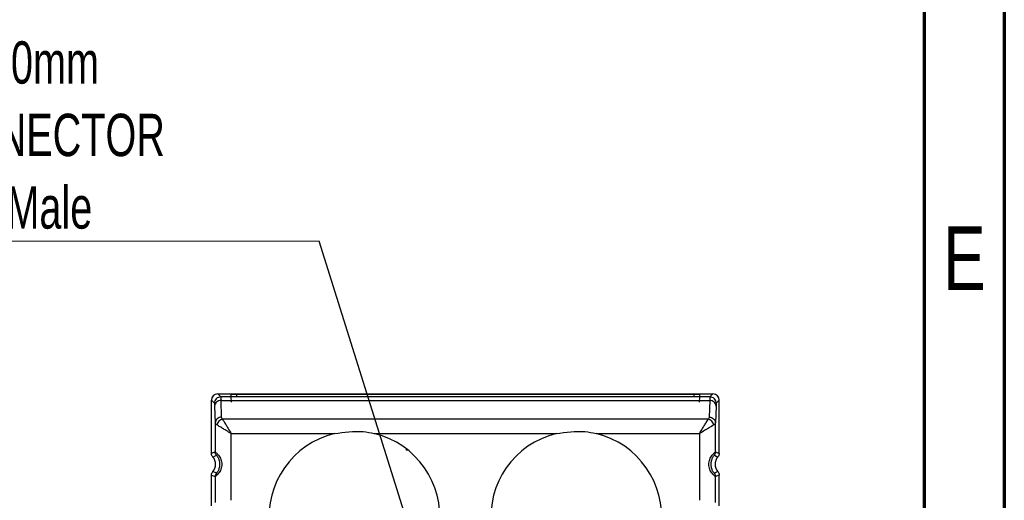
# Model space of a CAD drawing. Header units: millimetres. Extents: x 15 to 415, y 5 to 292.
# Tile 24 of 25: x 353 to 415, y 208 to 238. Entities that reach past the tile are written whole.
import ezdxf

# ---------------------------------------------------------------- set-up
doc = ezdxf.new("R2010")
doc.units = ezdxf.units.MM
doc.styles.add('SLDTEXTSTYLE0', font='TXT', dxfattribs={"width": 0.75})
doc.styles.add('SLDTEXTSTYLE2', font='TXT', dxfattribs={"width": 0.7})
doc.dimstyles.new('SLDDIMSTYLE4', dxfattribs={"dimtxt": 0.18, "dimasz": 3.302, "dimexe": 0, "dimexo": 0.0625, "dimgap": 0, "dimtad": 0, "dimtih": 1, "dimtoh": 1, "dimdec": 0, "dimrnd": 1e-09, "dimzin": 0, "dimdsep": 46, "dimtxsty": 'Standard', "dimsah": 1, "dimcen": 0.09, "dimadec": 0, "dimazin": 0, "dimtfac": 3.302, "dimtdec": 0, "dimtofl": 0, "dimtmove": 0, "dimatfit": 3, "dimfxl": 1, "dimfrac": 2, "dimtolj": 1, "dimtzin": 0, "dimarcsym": 0})

# ---------------------------------------------------------------- blocks, each defined once
blk = doc.blocks.new('SW_NOTE_0_4')
at = {"color": 0, "linetype": 'Continuous', "lineweight": 0}
blk.add_line((-30.629, 0), (0, 0), dxfattribs=at)
at = {"color": 0, "linetype": 'Continuous', "lineweight": 0, "char_height": 2.64583, "attachment_point": 1, "style": 'SLDTEXTSTYLE2'}
for s, insert in [('1125 - 2500mm', (-31.115, 12.477)), ('M12 CONNECTOR', (-31.115, 7.95)), ('T-Power - Male', (-31.115, 3.422))]:
    blk.add_mtext(s, dxfattribs=dict(at, insert=insert))

msp = doc.modelspace()

# ---------------------------------------------------------------- linework, layer by layer
at = {"color": 7, "linetype": 'Continuous', "lineweight": 70}
for p, q in [((415, 292), (415, 5)), ((410, 287), (410, 10))]:
    msp.add_line(p, q, dxfattribs=at)
at = {"color": 7, "linetype": 'Continuous', "lineweight": 25}
for p, q in [((365.830663, 215.001496), (365.830846, 215.001496)), ((366.021617, 214.810726), (365.830846, 215.001496)), ((365.830846, 215.001496), (396.784301, 215.001496)), ((366.670926, 214.822261), (366.670926, 214.969394)), ((366.676093, 214.821467), (366.670926, 214.969394)), ((366.682566, 214.488978), (366.670926, 214.822261)), ((367.0159, 214.975415), (395.599247, 214.975415)), ((367.0159, 214.816239), (367.0159, 214.975415)), ((395.599247, 214.975415), (395.599247, 214.816239)), ((395.944221, 214.822261), (395.932581, 214.488978)), ((395.944221, 214.969394), (395.939064, 214.821745)), ((395.944221, 214.969394), (395.944221, 214.822261)), ((396.784301, 215.001496), (396.593531, 214.810726)), ((365.430907, 211.281346), (365.430907, 214.601557)), ((365.430907, 214.601557), (365.621678, 214.410787)), ((365.633861, 214.236891), (365.669764, 213.189738)), ((396.593531, 214.810726), (366.021617, 214.810726)), ((366.0338, 214.593357), (396.581347, 214.593357)), ((366.069704, 213.546203), (366.033801, 214.593357)), ((395.599247, 214.816239), (367.0159, 214.816239)), ((396.581347, 214.593357), (396.545443, 213.546201)), ((396.981287, 214.236891), (396.945383, 213.189738)), ((397.18424, 214.601557), (396.99347, 214.410787)), ((397.18424, 211.281346), (397.18424, 214.601557)), ((365.669764, 213.189738), (365.669764, 211.369341)), ((396.480233, 213.412955), (366.134914, 213.412955)), ((396.945383, 211.369341), (396.945383, 213.189738)), ((366.669612, 208.352486), (366.669565, 212.521838)), ((366.669565, 212.521838), (373.133325, 212.521792)), ((375.615156, 212.521792), (386.999992, 212.521792)), ((389.481822, 212.521792), (395.945582, 212.521838)), ((395.945582, 212.521838), (395.945535, 208.352486)), ((365.669764, 211.369341), (365.430907, 211.281346)), ((365.519787, 211.054752), (365.741507, 211.162764)), ((377.601575, 211.580858), (377.601575, 211.487206)), ((377.721211, 211.487206), (377.601575, 211.487206)), ((396.87364, 211.162764), (397.09536, 211.054752)), ((396.945383, 211.369341), (397.18424, 211.281346)), ((365.430907, 208.009327), (365.430907, 209.921647)), ((365.430907, 209.921647), (365.669764, 209.833652)), ((365.741507, 210.040229), (365.519787, 210.148241)), ((397.09536, 210.148241), (396.87364, 210.040229)), ((397.18424, 209.921647), (396.945383, 209.833652)), ((397.18424, 208.009327), (397.18424, 209.921647)), ((365.669764, 209.833652), (365.669764, 208.218961)), ((396.945383, 208.218961), (396.945383, 209.833652))]:
    msp.add_line(p, q, dxfattribs=at)
for centre, radius, start, end in [((374.37424, 207.33483), 5.333333, 103.45441275, 76.54558725), ((388.240907, 207.33483), 5.333333, 103.45441275, 76.54558725), ((365.030907, 210.601496), 0.666667, 317.16543684, 42.83457628), ((397.58424, 210.601496), 0.666667, 137.16542372, 222.83456316)]:
    msp.add_arc(centre, radius, start, end, dxfattribs=at)
for centre, major_axis, ratio, start_param, end_param in [((365.831151, 214.601253), (0.283187, -0.283187), 0.998782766, 2.356803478, 3.926381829), ((365.830968, 214.601435), (-0.282929, 0.282929), 0.99969546, 5.497939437, 7.068431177), ((396.784179, 214.601435), (-0.282929, -0.282929), 0.99969546, 2.356346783, 3.926838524)]:
    msp.add_ellipse(centre, major_axis=major_axis, ratio=ratio, start_param=start_param, end_param=end_param, dxfattribs=at)
for points, knots in [([(366.670926, 214.969394), (366.674951, 214.970073), (366.682995, 214.971432), (366.742667, 214.973253), (366.831, 214.974601), (366.92763, 214.975309), (366.990658, 214.975385), (367.0159, 214.975415)], [0, 0, 0, 0, 0.215843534, 0.431436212, 0.649732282, 0.859722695, 1, 1, 1, 1]), ([(367.0159, 214.816239), (366.97698, 214.81631), (366.899186, 214.81645), (366.794808, 214.817491), (366.717604, 214.819033), (366.677018, 214.820719), (366.672669, 214.82182), (366.670926, 214.822261)], [0, 0, 0, 0, 0.215780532, 0.431304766, 0.649612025, 0.859537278, 1, 1, 1, 1]), ([(395.599247, 214.975415), (395.638165, 214.975345), (395.715954, 214.975205), (395.820316, 214.974164), (395.897533, 214.972623), (395.938131, 214.970936), (395.942478, 214.969835), (395.944221, 214.969394)], [0, 0, 0, 0, 0.215761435, 0.4312709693, 0.649520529, 0.859515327, 1, 1, 1, 1]), ([(395.944221, 214.822261), (395.940193, 214.821581), (395.932142, 214.820223), (395.872467, 214.818401), (395.784119, 214.817053), (395.687496, 214.816346), (395.624485, 214.81627), (395.599247, 214.816239)], [0, 0, 0, 0, 0.215862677, 0.431470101, 0.649823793, 0.859744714, 1, 1, 1, 1]), ([(365.621678, 214.410787), (365.623795, 214.401644), (365.628028, 214.383363), (365.631917, 214.285706), (365.633861, 214.236891)], [0, 0, 0, 0, 0.500137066, 1, 1, 1, 1]), ([(396.99347, 214.410787), (396.991352, 214.401644), (396.987119, 214.383363), (396.98323, 214.285706), (396.981287, 214.236891)], [0, 0, 0, 0, 0.500137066, 1, 1, 1, 1]), ([(365.778441, 213.056497), (365.752023, 213.074584), (365.689685, 213.117262), (365.677046, 213.163243), (365.669764, 213.189738)], [0, 0, 0, 0, 0.4237975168, 1, 1, 1, 1]), ([(366.669565, 212.521838), (366.561385, 212.586387), (366.373588, 212.698441), (366.120404, 212.851665), (365.918049, 212.972277), (365.823103, 213.029554), (365.778441, 213.056497)], [0, 0, 0, 0, 0.307475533, 0.533772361, 0.780691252, 1, 1, 1, 1]), ([(366.134914, 213.412934), (366.094733, 213.400875), (366.011917, 213.37602), (365.901129, 213.290276), (365.815378, 213.179491), (365.790521, 213.096678), (365.77846, 213.056497)], [0, 0, 0, 0, 0.242594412, 0.499998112, 0.757402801, 1, 1, 1, 1]), ([(366.134914, 213.412955), (366.116502, 213.434263), (366.07946, 213.477133), (366.072969, 213.523088), (366.069704, 213.546201)], [0, 0, 0, 0, 0.497059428, 1, 1, 1, 1]), ([(366.134914, 213.412955), (366.161837, 213.368327), (366.21911, 213.273389), (366.339725, 213.071057), (366.492956, 212.817822), (366.605012, 212.630025), (366.669565, 212.521838)], [0, 0, 0, 0, 0.219158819, 0.466219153, 0.692500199, 1, 1, 1, 1]), ([(395.945582, 212.521838), (396.010131, 212.630019), (396.122187, 212.817816), (396.275417, 213.071049), (396.396037, 213.273386), (396.45331, 213.368325), (396.480233, 213.412955)], [0, 0, 0, 0, 0.3074824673, 0.5337808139, 0.7808321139, 1, 1, 1, 1]), ([(396.836706, 213.056497), (396.792047, 213.029555), (396.697101, 212.972277), (396.494751, 212.85167), (396.241565, 212.698446), (396.053768, 212.586391), (395.945582, 212.521838)], [0, 0, 0, 0, 0.2192996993, 0.4662276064, 0.6925071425, 1, 1, 1, 1]), ([(396.545443, 213.546201), (396.542178, 213.523088), (396.535688, 213.477133), (396.498645, 213.434263), (396.480233, 213.412955)], [0, 0, 0, 0, 0.502940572, 1, 1, 1, 1]), ([(396.836687, 213.056497), (396.824626, 213.096678), (396.799769, 213.179491), (396.714019, 213.290276), (396.60323, 213.37602), (396.520415, 213.400875), (396.480233, 213.412934)], [0, 0, 0, 0, 0.242597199, 0.500001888, 0.757405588, 1, 1, 1, 1]), ([(396.945383, 213.189738), (396.938101, 213.163243), (396.925462, 213.117262), (396.863125, 213.074584), (396.836706, 213.056497)], [0, 0, 0, 0, 0.576202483, 1, 1, 1, 1]), ([(373.133325, 212.521792), (373.72963, 212.611231), (374.56328, 212.736269), (375.382048, 212.569322), (375.615156, 212.521792)], [0, 0, 0, 0, 0.715294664, 1, 1, 1, 1]), ([(386.999992, 212.521792), (387.596297, 212.611231), (388.429947, 212.736269), (389.248715, 212.569322), (389.481822, 212.521792)], [0, 0, 0, 0, 0.715294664, 1, 1, 1, 1]), ([(365.519787, 211.054752), (365.506199, 211.071267), (365.468884, 211.116617), (365.436568, 211.195801), (365.432503, 211.25722), (365.430907, 211.281346)], [0, 0, 0, 0, 0.258020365, 0.708542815, 1, 1, 1, 1]), ([(365.51976, 211.054782), (365.506176, 211.071288), (365.468877, 211.116614), (365.436567, 211.195766), (365.432504, 211.257163), (365.430907, 211.281286)], [0, 0, 0, 0, 0.258007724, 0.708469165, 1, 1, 1, 1]), ([(365.669764, 211.369341), (365.673752, 211.367166), (365.681648, 211.362858), (365.730118, 211.323013), (365.798575, 211.259083), (365.880079, 211.166394), (365.961178, 211.049838), (366.028725, 210.91138), (366.073646, 210.759697), (366.088605, 210.600842), (366.073426, 210.442107), (366.028404, 210.290813), (365.960931, 210.15281), (365.880008, 210.036518), (365.798591, 209.943931), (365.730138, 209.879996), (365.681654, 209.840133), (365.673754, 209.835826), (365.669764, 209.833652)], [0, 0, 0, 0, 0.065275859, 0.129265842, 0.194380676, 0.257127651, 0.320169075, 0.381423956, 0.441217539, 0.500267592, 0.559232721, 0.618930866, 0.680018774, 0.742874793, 0.805598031, 0.870711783, 0.934703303, 1, 1, 1, 1]), ([(365.741507, 211.162764), (365.720901, 211.194056), (365.679551, 211.256849), (365.673034, 211.33176), (365.669764, 211.369341)], [0, 0, 0, 0, 0.498332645, 1, 1, 1, 1]), ([(365.741507, 211.162764), (365.743593, 211.161269), (365.747721, 211.158311), (365.772864, 211.128305), (365.807745, 211.079518), (365.8484, 211.010312), (365.887986, 210.92317), (365.931004, 210.789723), (365.955348, 210.601495), (365.931005, 210.413279), (365.887989, 210.279831), (365.848408, 210.192695), (365.807748, 210.123481), (365.772869, 210.074694), (365.747718, 210.044678), (365.743593, 210.041723), (365.741507, 210.040229)], [0, 0, 0, 0, 0.065570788, 0.129714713, 0.192193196, 0.254390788, 0.313700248, 0.37679198, 0.499999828, 0.623209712, 0.686282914, 0.745608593, 0.807788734, 0.870284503, 0.934419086, 1, 1, 1, 1]), ([(396.945383, 209.833652), (396.941394, 209.835827), (396.933495, 209.840136), (396.885014, 209.87999), (396.816561, 209.943926), (396.735148, 210.036505), (396.654224, 210.152803), (396.586758, 210.290755), (396.541768, 210.442067), (396.526542, 210.600738), (396.541454, 210.759657), (396.586407, 210.911322), (396.653961, 211.049831), (396.735059, 211.16638), (396.816567, 211.259078), (396.885024, 211.323007), (396.933497, 211.362861), (396.941395, 211.367167), (396.945383, 211.369341)], [0, 0, 0, 0, 0.065290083, 0.129288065, 0.194389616, 0.257125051, 0.319969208, 0.381068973, 0.440708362, 0.49972968, 0.558723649, 0.618575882, 0.679818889, 0.742872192, 0.805606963, 0.870734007, 0.934717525, 1, 1, 1, 1]), ([(396.87364, 210.040229), (396.871554, 210.041724), (396.867426, 210.044682), (396.842283, 210.074688), (396.807402, 210.123475), (396.766747, 210.19268), (396.727161, 210.279821), (396.684144, 210.413268), (396.659799, 210.601494), (396.684142, 210.789712), (396.727157, 210.923161), (396.76674, 211.010298), (396.807399, 211.079512), (396.842278, 211.128299), (396.867429, 211.158315), (396.871555, 211.16127), (396.87364, 211.162764)], [0, 0, 0, 0, 0.065571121, 0.12971504, 0.192193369, 0.254390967, 0.313699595, 0.376789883, 0.499998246, 0.623207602, 0.686282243, 0.745608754, 0.807788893, 0.870284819, 0.934419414, 1, 1, 1, 1]), ([(396.873632, 211.162771), (396.894095, 211.193805), (396.935474, 211.256559), (396.942035, 211.331474), (396.945352, 211.369341)], [0, 0, 0, 0, 0.494533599, 1, 1, 1, 1]), ([(397.18424, 211.281346), (397.182977, 211.259997), (397.179507, 211.201372), (397.149369, 211.121333), (397.110592, 211.07353), (397.09536, 211.054752)], [0, 0, 0, 0, 0.258020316, 0.708542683, 1, 1, 1, 1]), ([(397.18424, 211.281286), (397.182977, 211.259946), (397.17951, 211.201349), (397.149384, 211.12134), (397.110619, 211.073556), (397.095387, 211.054782)], [0, 0, 0, 0, 0.258007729, 0.708469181, 1, 1, 1, 1]), ([(365.430907, 209.921647), (365.43217, 209.942996), (365.43564, 210.001622), (365.465778, 210.081661), (365.504555, 210.129463), (365.519787, 210.148241)], [0, 0, 0, 0, 0.2580255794, 0.70854782, 1, 1, 1, 1]), ([(365.430907, 209.921707), (365.43217, 209.943046), (365.435637, 210.001644), (365.465763, 210.081652), (365.504529, 210.129437), (365.51976, 210.148211)], [0, 0, 0, 0, 0.258006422, 0.708467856, 1, 1, 1, 1]), ([(365.741516, 210.040222), (365.721052, 210.009188), (365.679673, 209.946434), (365.673112, 209.871519), (365.669796, 209.833652)], [0, 0, 0, 0, 0.494533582, 1, 1, 1, 1]), ([(396.87364, 210.040229), (396.894246, 210.008937), (396.935596, 209.946144), (396.942113, 209.871232), (396.945383, 209.833652)], [0, 0, 0, 0, 0.498332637, 1, 1, 1, 1]), ([(397.09536, 210.148241), (397.108949, 210.131726), (397.146263, 210.086375), (397.178579, 210.007191), (397.182644, 209.945773), (397.18424, 209.921647)], [0, 0, 0, 0, 0.258025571, 0.7085478, 1, 1, 1, 1]), ([(397.095387, 210.148211), (397.108971, 210.131705), (397.14627, 210.086379), (397.17858, 210.007227), (397.182644, 209.94583), (397.18424, 209.921707)], [0, 0, 0, 0, 0.258006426, 0.7084678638, 1, 1, 1, 1])]:
    msp.add_open_spline(points, degree=3, knots=knots, dxfattribs=at)
for points in [[(366.021617, 214.810726), (365.96922, 214.804701), (365.864427, 214.79265), (365.732245, 214.700158), (365.639753, 214.567977), (365.627703, 214.463183), (365.621678, 214.410787)], [(366.033801, 214.593357), (365.981657, 214.587686), (365.877368, 214.576343), (365.745591, 214.493772), (365.652949, 214.37632), (365.640224, 214.283367), (365.633861, 214.236891)], [(366.021617, 214.810726), (366.023647, 214.79933), (366.027708, 214.776537), (366.031769, 214.654417), (366.0338, 214.593357)], [(396.593531, 214.810726), (396.5915, 214.79933), (396.587439, 214.776537), (396.583378, 214.654417), (396.581347, 214.593357)], [(396.981287, 214.236891), (396.974924, 214.283367), (396.962198, 214.376319), (396.869557, 214.493772), (396.73778, 214.576343), (396.633492, 214.587685), (396.581347, 214.593357)], [(396.99347, 214.410787), (396.987444, 214.463183), (396.975394, 214.567977), (396.882902, 214.700158), (396.750721, 214.79265), (396.645927, 214.804701), (396.593531, 214.810726)], [(366.069704, 213.546203), (366.01756, 213.540532), (365.913272, 213.52919), (365.781494, 213.446619), (365.688853, 213.329166), (365.676127, 213.236214), (365.669764, 213.189738)], [(396.545444, 213.546201), (396.597588, 213.54053), (396.701876, 213.529187), (396.833653, 213.446616), (396.926294, 213.329164), (396.93902, 213.236212), (396.945383, 213.189736)]]:
    msp.add_open_spline(points, degree=3, dxfattribs=at)

# ---------------------------------------------------------------- block references
at = {"color": 7, "linetype": 'Continuous', "lineweight": 0}
msp.add_blockref('SW_NOTE_0_4', (372.172977, 224.548534), dxfattribs=at)

# ---------------------------------------------------------------- texts
at = {"color": 7, "linetype": 'Continuous', "lineweight": 0, "insert": (412.507809, 225.456189), "char_height": 3.96875, "attachment_point": 2, "style": 'SLDTEXTSTYLE0'}
msp.add_mtext('E', dxfattribs=at)

# ---------------------------------------------------------------- leaders
at = {"color": 7, "linetype": 'Continuous', "lineweight": 0}
msp.add_leader([(380.159256, 199.088855), (372.172977, 224.548534)], dimstyle='SLDDIMSTYLE4', dxfattribs=at)

doc.saveas('drawing.dxf')
